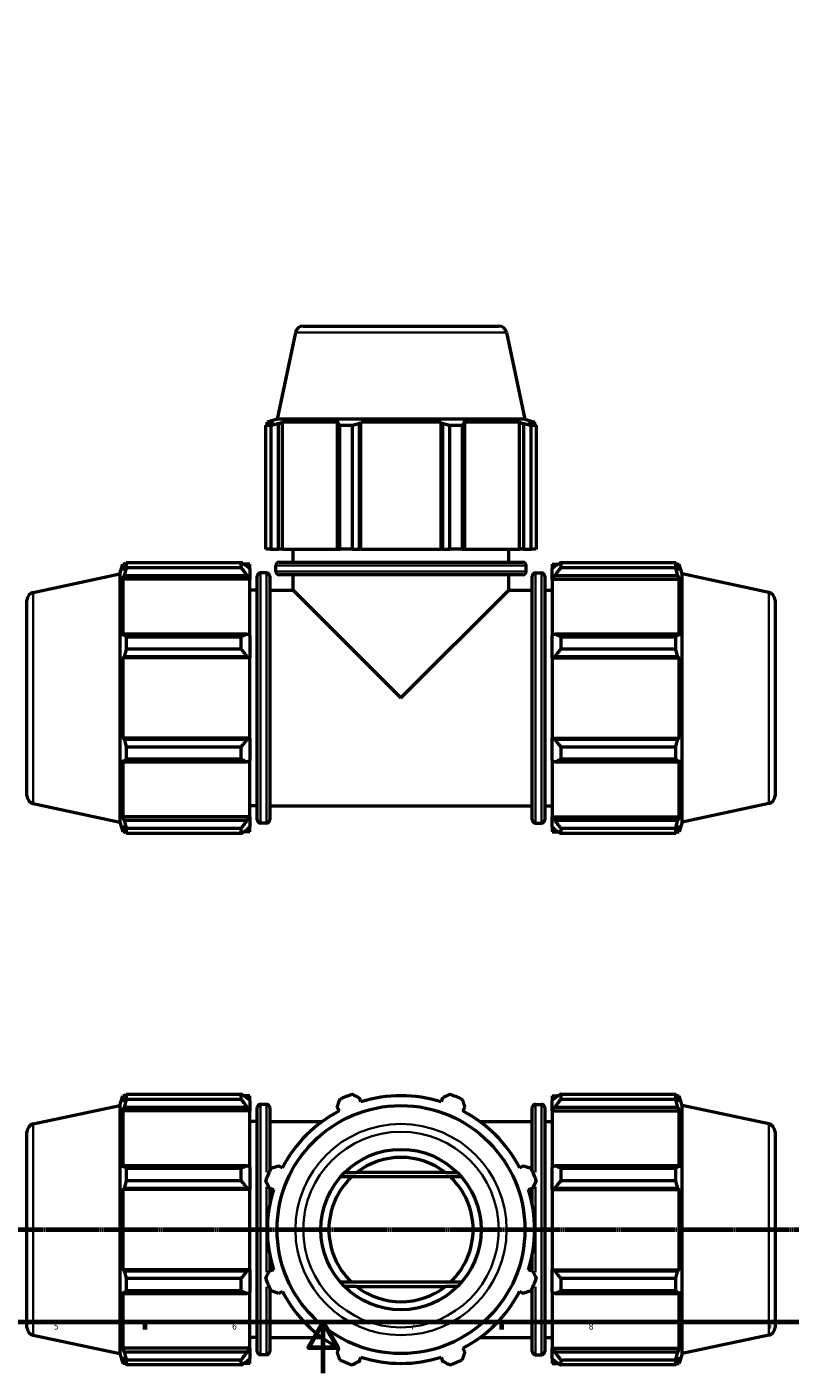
# Model space of a CAD drawing. Header units: millimetres. Extents: x 0 to 1025, y 0 to 1079.
# Tile 2 of 7: x 304 to 604, y 0 to 529. Entities that reach past the tile are written whole.
import ezdxf

# ---------------------------------------------------------------- set-up
doc = ezdxf.new("R2010")
doc.units = ezdxf.units.MM
doc.linetypes.add('CHAIN', pattern=[0.7087, 0.4724, -0.0591, 0.1181, -0.0591])
for name, color, linetype, lineweight in [('Border (ISO)', 7, 'Continuous', 70), ('Section Line (ISO)', 7, 'CHAIN', 70), ('Visible (ISO)', 7, 'Continuous', 50), ('Visible Narrow (ISO)', 7, 'Continuous', 35)]:
    doc.layers.add(name, color=color, linetype=linetype, lineweight=lineweight)
doc.styles.add('Label Text (ISO)', font='tahoma.ttf')
doc.styles.add('Note Text (ISO)', font='tahoma.ttf')

# ---------------------------------------------------------------- blocks, each defined once
blk = doc.blocks.new('Borders Default Border')
at = {"layer": 'Border (ISO)'}
for p, q in [((350.42, 20), (350.42, 17.1)), ((490.58, 20), (490.58, 17.1)), ((560.67, 20), (560.67, 17.1))]:
    blk.add_line(p, q, dxfattribs=at)
at = {"layer": 'Border (ISO)', "flags": 128}
for points in [[(20, 20), (20, 574), (821, 574), (821, 20), (20, 20)], [(420.5, 0), (420.5, 20), (414.73, 10), (426.27, 10), (420.5, 20)]]:
    blk.add_lwpolyline(points, dxfattribs=at)
at = {"layer": 'Border (ISO)', "color": 232, "true_color": 0xca0064, "char_height": 2.5, "attachment_point": 7, "style": 'Note Text (ISO)'}
for s, insert in [('5', (314.64, 17.05)), ('6', (384.66, 17.05)), ('7', (454.77, 17.1)), ('8', (524.81, 17.04)), ('9', (594.88, 17.05))]:
    blk.add_mtext(s, dxfattribs=dict(at, insert=insert))
blk = doc.blocks.new('2dTransSection0')
at = {"layer": 'Section Line (ISO)', "linetype": 'CHAIN'}
blk.add_line((200.83, 56.35), (737.42, 56.35), dxfattribs=at)
at = {"layer": 'Section Line (ISO)', "linetype": 'Continuous', "lineweight": 140}
for p, q in [((200.83, 56.35), (211.66, 56.35)), ((726.59, 56.35), (737.42, 56.35))]:
    blk.add_line(p, q, dxfattribs=at)
at = {"layer": 'Section Line (ISO)', "linetype": 'Continuous'}
for p, q in [((206.24, 56.35), (205.74, 53.85)), ((205.74, 53.85), (206.74, 53.85)), ((206.24, 53.85), (206.24, 56.35)), ((206.74, 53.85), (206.24, 56.35)), ((206.24, 48.98), (206.24, 53.85)), ((732, 56.35), (731.5, 53.85)), ((731.5, 53.85), (732.5, 53.85)), ((732, 53.85), (732, 56.35)), ((732.5, 53.85), (732, 56.35)), ((732, 48.98), (732, 53.85))]:
    blk.add_line(p, q, dxfattribs=at)
at = {"layer": 'Section Line (ISO)', "linetype": 'Continuous', "flags": 128}
for points in [[(206.74, 53.85), (206.24, 56.35), (205.74, 53.85), (206.74, 53.85)], [(732.5, 53.85), (732, 56.35), (731.5, 53.85), (732.5, 53.85)]]:
    blk.add_lwpolyline(points, dxfattribs=at)
at = {"layer": 'Section Line (ISO)'}
for points in [[(206.74, 53.85), (206.24, 56.35), (205.74, 53.85), (206.74, 53.85)], [(732.5, 53.85), (732, 56.35), (731.5, 53.85), (732.5, 53.85)]]:
    blk.add_solid(points, dxfattribs=at)
at = {"layer": 'Section Line (ISO)', "char_height": 3.5, "attachment_point": 7, "style": 'Label Text (ISO)'}
for insert in [(205.17, 44.35), (730.94, 44.35)]:
    blk.add_mtext('B', dxfattribs=dict(at, insert=insert))

msp = doc.modelspace()

# ---------------------------------------------------------------- linework, layer by layer
at = {"layer": 'Visible (ISO)'}
for p, q in [((409.5509, 408.6031), (402.3229, 374.5982)), ((412.632, 411.0982), (489.4304, 411.0982)), ((492.5116, 408.6031), (499.7395, 374.5982)), ((399.9119, 372.0665), (397.8688, 372.0665)), ((397.8688, 323.4982), (397.8688, 372.0665)), ((402.3229, 374.5982), (398.4862, 373.3516)), ((400.9182, 373.3516), (398.4862, 373.3516)), ((398.4862, 372.3864), (398.4862, 373.3516)), ((400.9182, 373.3516), (399.3016, 372.8008)), ((399.9119, 372.0665), (399.9119, 323.4982)), ((499.7395, 374.5982), (402.3229, 374.5982)), ((402.9198, 372.8008), (404.4232, 373.3516)), ((402.9198, 323.4982), (402.9198, 372.8008)), ((404.4232, 323.4982), (404.4232, 373.3516)), ((426.7686, 373.3516), (404.4232, 373.3516)), ((426.7686, 373.3516), (425.986, 372.8008)), ((425.986, 372.8008), (425.986, 323.4982)), ((431.9, 372.0665), (426.9675, 372.0665)), ((426.9675, 323.4982), (426.9675, 372.0665)), ((431.9, 372.0665), (431.9, 323.4982)), ((434.7209, 372.8008), (435.2306, 373.3516)), ((434.7209, 323.4982), (434.7209, 372.8008)), ((435.2306, 323.4982), (435.2306, 373.3516)), ((466.8318, 373.3516), (435.2306, 373.3516)), ((466.8318, 323.4982), (466.8318, 373.3516)), ((466.8318, 373.3516), (467.3415, 372.8008)), ((467.3415, 372.8008), (467.3415, 323.4982)), ((475.0949, 372.0665), (470.1625, 372.0665)), ((470.1625, 323.4982), (470.1625, 372.0665)), ((475.0949, 372.0665), (475.0949, 323.4982)), ((476.0765, 372.8008), (475.2938, 373.3516)), ((497.6392, 373.3516), (475.2938, 373.3516)), ((476.0765, 323.4982), (476.0765, 372.8008)), ((497.6392, 323.4982), (497.6392, 373.3516)), ((497.6392, 373.3516), (499.1427, 372.8008)), ((499.1427, 372.8008), (499.1427, 323.4982)), ((499.7395, 374.5982), (503.5762, 373.3516)), ((502.7608, 372.8008), (501.1443, 373.3516)), ((503.5762, 373.3516), (501.1443, 373.3516)), ((504.1937, 372.0665), (502.1506, 372.0665)), ((502.1506, 323.4982), (502.1506, 372.0665)), ((503.5762, 372.3864), (503.5762, 373.3516)), ((504.1937, 372.0665), (504.1937, 323.4982)), ((399.9119, 323.4982), (397.8688, 323.4982)), ((399.9119, 323.4982), (402.9198, 323.4982)), ((404.4232, 323.4982), (402.9198, 323.4982)), ((404.4232, 323.4982), (425.986, 323.4982)), ((408.6562, 318.3648), (408.6562, 323.4982)), ((425.986, 323.4982), (426.9675, 323.4982)), ((431.9, 323.4982), (426.9675, 323.4982)), ((431.9, 323.4982), (434.7209, 323.4982)), ((435.2306, 323.4982), (434.7209, 323.4982)), ((435.2306, 323.4982), (466.8318, 323.4982)), ((467.3415, 323.4982), (466.8318, 323.4982)), ((467.3415, 323.4982), (470.1625, 323.4982)), ((475.0949, 323.4982), (470.1625, 323.4982)), ((475.0949, 323.4982), (476.0765, 323.4982)), ((476.0765, 323.4982), (497.6392, 323.4982)), ((493.4062, 318.3648), (493.4062, 323.4982)), ((499.1427, 323.4982), (497.6392, 323.4982)), ((499.1427, 323.4982), (502.1506, 323.4982)), ((504.1937, 323.4982), (502.1506, 323.4982)), ((340.5312, 313.8065), (341.7778, 317.6432)), ((341.7778, 317.6432), (341.7778, 315.2112)), ((342.7429, 317.6432), (341.7778, 317.6432)), ((343.0629, 318.2606), (388.2412, 318.2606)), ((343.0629, 318.2606), (343.0629, 316.2175)), ((388.2412, 316.2175), (388.2412, 318.2606)), ((391.6312, 317.6432), (389.2259, 317.6432)), ((391.6312, 315.7501), (391.6312, 317.6432)), ((403.1362, 318.3648), (498.9262, 318.3648)), ((510.4312, 317.6432), (510.4312, 315.7501)), ((510.4312, 317.6432), (512.8365, 317.6432)), ((513.8212, 318.2606), (513.8212, 316.2175)), ((513.8212, 318.2606), (558.9995, 318.2606)), ((558.9995, 316.2175), (558.9995, 318.2606)), ((559.3195, 317.6432), (560.2846, 317.6432)), ((560.2846, 315.2112), (560.2846, 317.6432)), ((561.5312, 313.8065), (560.2846, 317.6432)), ((306.5263, 306.5785), (340.5312, 313.8065)), ((340.5312, 313.8065), (340.5312, 216.3899)), ((342.3286, 316.8278), (341.7778, 315.2112)), ((341.7778, 311.7062), (342.3286, 313.2096)), ((342.3286, 313.2096), (390.5012, 313.2096)), ((388.2412, 316.2175), (343.0629, 316.2175)), ((391.6312, 315.7501), (390.5012, 316.8278)), ((390.5012, 313.2096), (391.6312, 312.2073)), ((391.6312, 315.7501), (391.6312, 312.2073)), ((391.6312, 312.2073), (391.6312, 311.7062)), ((394.5646, 217.2032), (394.5646, 312.9932)), ((398.1712, 314.2532), (395.8246, 314.2532)), ((399.4312, 312.9932), (399.4312, 217.2032)), ((401.8762, 314.7582), (401.8762, 317.1048)), ((498.9262, 313.4982), (403.1362, 313.4982)), ((408.6562, 307.4732), (408.6562, 313.4982)), ((493.4062, 307.4732), (493.4062, 313.4982)), ((500.1862, 314.7582), (500.1862, 317.1048)), ((502.6312, 217.2032), (502.6312, 312.9932)), ((503.8912, 314.2532), (506.2379, 314.2532)), ((507.4979, 312.9932), (507.4979, 217.2032)), ((511.5612, 316.8278), (510.4312, 315.7501)), ((510.4312, 312.2073), (510.4312, 315.7501)), ((510.4312, 312.2073), (511.5612, 313.2096)), ((510.4312, 311.7062), (510.4312, 312.2073)), ((511.5612, 313.2096), (559.7339, 313.2096)), ((558.9995, 316.2175), (513.8212, 316.2175)), ((560.2846, 315.2112), (559.7339, 316.8278)), ((559.7339, 313.2096), (560.2846, 311.7062)), ((561.5312, 216.3899), (561.5312, 313.8065)), ((595.5361, 306.5785), (561.5312, 313.8065)), ((341.7778, 311.7062), (341.7778, 289.3607)), ((391.6312, 311.7062), (341.7778, 311.7062)), ((391.6312, 289.6216), (391.6312, 311.7062)), ((394.5646, 307.4732), (391.6312, 307.4732)), ((399.4312, 307.4732), (408.6562, 307.4732)), ((408.6562, 307.4732), (451.0312, 265.0982)), ((451.0312, 265.0982), (493.4062, 307.4732)), ((493.4062, 307.4732), (502.6312, 307.4732)), ((507.4979, 307.4732), (510.4312, 307.4732)), ((510.4312, 311.7062), (510.4312, 289.6216)), ((510.4312, 311.7062), (560.2846, 311.7062)), ((560.2846, 289.3607), (560.2846, 311.7062)), ((304.0312, 226.699), (304.0312, 303.4973)), ((598.0312, 303.4973), (598.0312, 226.699)), ((342.3286, 290.1434), (341.7778, 289.3607)), ((390.5012, 290.1434), (342.3286, 290.1434)), ((343.0629, 289.1619), (388.2412, 289.1619)), ((343.0629, 289.1619), (343.0629, 284.2294)), ((388.2412, 284.2294), (388.2412, 289.1619)), ((391.6312, 289.6216), (390.5012, 290.1434)), ((391.6312, 289.6216), (391.6312, 281.0687)), ((511.5612, 290.1434), (510.4312, 289.6216)), ((510.4312, 281.0687), (510.4312, 289.6216)), ((559.7339, 290.1434), (511.5612, 290.1434)), ((513.8212, 289.1619), (513.8212, 284.2294)), ((513.8212, 289.1619), (558.9995, 289.1619)), ((558.9995, 284.2294), (558.9995, 289.1619)), ((560.2846, 289.3607), (559.7339, 290.1434)), ((341.7778, 280.8988), (342.3286, 281.4085)), ((341.7778, 280.8988), (341.7778, 249.2976)), ((391.6312, 280.8988), (341.7778, 280.8988)), ((342.3286, 281.4085), (390.5012, 281.4085)), ((388.2412, 284.2294), (343.0629, 284.2294)), ((390.5012, 281.4085), (391.6312, 281.0687)), ((391.6312, 281.0687), (391.6312, 280.8988)), ((391.6312, 249.2976), (391.6312, 280.8988)), ((510.4312, 281.0687), (511.5612, 281.4085)), ((510.4312, 280.8988), (510.4312, 281.0687)), ((510.4312, 280.8988), (510.4312, 249.2976)), ((510.4312, 280.8988), (560.2846, 280.8988)), ((511.5612, 281.4085), (559.7339, 281.4085)), ((558.9995, 284.2294), (513.8212, 284.2294)), ((559.7339, 281.4085), (560.2846, 280.8988)), ((560.2846, 249.2976), (560.2846, 280.8988)), ((342.3286, 248.7879), (341.7778, 249.2976)), ((391.6312, 249.2976), (341.7778, 249.2976)), ((390.5012, 248.7879), (342.3286, 248.7879)), ((391.6312, 249.1277), (390.5012, 248.7879)), ((391.6312, 249.2976), (391.6312, 249.1277)), ((391.6312, 249.1277), (391.6312, 240.5747)), ((510.4312, 249.1277), (510.4312, 249.2976)), ((510.4312, 249.2976), (560.2846, 249.2976)), ((511.5612, 248.7879), (510.4312, 249.1277)), ((510.4312, 240.5747), (510.4312, 249.1277)), ((559.7339, 248.7879), (511.5612, 248.7879)), ((560.2846, 249.2976), (559.7339, 248.7879)), ((343.0629, 245.9669), (388.2412, 245.9669)), ((343.0629, 245.9669), (343.0629, 241.0345)), ((388.2412, 241.0345), (388.2412, 245.9669)), ((513.8212, 245.9669), (513.8212, 241.0345)), ((513.8212, 245.9669), (558.9995, 245.9669)), ((558.9995, 241.0345), (558.9995, 245.9669)), ((341.7778, 240.8356), (341.7778, 218.4902)), ((341.7778, 240.8356), (342.3286, 240.0529)), ((342.3286, 240.0529), (390.5012, 240.0529)), ((388.2412, 241.0345), (343.0629, 241.0345)), ((390.5012, 240.0529), (391.6312, 240.5747)), ((391.6312, 218.4902), (391.6312, 240.5747)), ((510.4312, 240.5747), (511.5612, 240.0529)), ((510.4312, 240.5747), (510.4312, 218.4902)), ((511.5612, 240.0529), (559.7339, 240.0529)), ((558.9995, 241.0345), (513.8212, 241.0345)), ((559.7339, 240.0529), (560.2846, 240.8356)), ((560.2846, 218.4902), (560.2846, 240.8356)), ((306.5263, 223.6178), (340.5312, 216.3899)), ((394.5646, 222.7232), (391.6312, 222.7232)), ((399.4312, 222.7232), (502.6312, 222.7232)), ((507.4979, 222.7232), (510.4312, 222.7232)), ((595.5361, 223.6178), (561.5312, 216.3899)), ((342.3286, 216.9867), (341.7778, 218.4902)), ((391.6312, 218.4902), (341.7778, 218.4902)), ((390.5012, 216.9867), (342.3286, 216.9867)), ((391.6312, 217.989), (390.5012, 216.9867)), ((391.6312, 218.4902), (391.6312, 217.989)), ((391.6312, 217.989), (391.6312, 214.4463)), ((510.4312, 217.989), (510.4312, 218.4902)), ((510.4312, 218.4902), (560.2846, 218.4902)), ((510.4312, 214.4463), (510.4312, 217.989)), ((511.5612, 216.9867), (510.4312, 217.989)), ((559.7339, 216.9867), (511.5612, 216.9867)), ((560.2846, 218.4902), (559.7339, 216.9867)), ((340.5312, 216.3899), (341.7778, 212.5532)), ((341.7778, 214.9851), (341.7778, 212.5532)), ((341.7778, 214.9851), (342.3286, 213.3686)), ((342.7429, 212.5532), (341.7778, 212.5532)), ((343.0629, 213.9788), (388.2412, 213.9788)), ((343.0629, 213.9788), (343.0629, 211.9357)), ((388.2412, 211.9357), (343.0629, 211.9357)), ((388.2412, 211.9357), (388.2412, 213.9788)), ((391.6312, 212.5532), (389.2259, 212.5532)), ((390.5012, 213.3686), (391.6312, 214.4463)), ((391.6312, 212.5532), (391.6312, 214.4463)), ((398.1712, 215.9432), (395.8246, 215.9432)), ((503.8912, 215.9432), (506.2379, 215.9432)), ((510.4312, 214.4463), (511.5612, 213.3686)), ((510.4312, 214.4463), (510.4312, 212.5532)), ((510.4312, 212.5532), (512.8365, 212.5532)), ((513.8212, 213.9788), (513.8212, 211.9357)), ((513.8212, 213.9788), (558.9995, 213.9788)), ((558.9995, 211.9357), (513.8212, 211.9357)), ((558.9995, 211.9357), (558.9995, 213.9788)), ((559.3195, 212.5532), (560.2846, 212.5532)), ((559.7339, 213.3686), (560.2846, 214.9851)), ((561.5312, 216.3899), (560.2846, 212.5532)), ((560.2846, 212.5532), (560.2846, 214.9851)), ((340.5312, 105.0579), (341.7778, 108.8946)), ((341.7778, 108.8946), (341.7778, 106.4627)), ((342.7429, 108.8946), (341.7778, 108.8946)), ((342.3286, 108.0792), (341.7778, 106.4627)), ((343.0629, 109.5121), (388.2412, 109.5121)), ((343.0629, 109.5121), (343.0629, 107.469)), ((388.2412, 107.469), (343.0629, 107.469)), ((388.2412, 107.469), (388.2412, 109.5121)), ((391.6312, 108.8946), (389.2259, 108.8946)), ((391.6312, 107.0015), (390.5012, 108.0792)), ((391.6312, 107.0015), (391.6312, 108.8946)), ((391.6312, 107.0015), (391.6312, 103.4588)), ((435.2306, 106.4627), (434.7209, 108.0792)), ((467.3415, 108.0792), (466.8318, 106.4627)), ((510.4312, 108.8946), (510.4312, 107.0015)), ((510.4312, 108.8946), (512.8365, 108.8946)), ((511.5612, 108.0792), (510.4312, 107.0015)), ((510.4312, 103.4588), (510.4312, 107.0015)), ((513.8212, 109.5121), (513.8212, 107.469)), ((513.8212, 109.5121), (558.9995, 109.5121)), ((558.9995, 107.469), (513.8212, 107.469)), ((558.9995, 107.469), (558.9995, 109.5121)), ((559.3195, 108.8946), (560.2846, 108.8946)), ((560.2846, 106.4627), (559.7339, 108.0792)), ((560.2846, 106.4627), (560.2846, 108.8946)), ((561.5312, 105.0579), (560.2846, 108.8946)), ((306.5263, 97.83), (340.5312, 105.0579)), ((340.5312, 105.0579), (340.5312, 7.6413)), ((341.7778, 102.9576), (342.3286, 104.4611)), ((341.7778, 102.9576), (341.7778, 80.6122)), ((391.6312, 102.9576), (341.7778, 102.9576)), ((342.3286, 104.4611), (390.5012, 104.4611)), ((390.5012, 104.4611), (391.6312, 103.4588)), ((391.6312, 103.4588), (391.6312, 102.9576)), ((391.6312, 80.8731), (391.6312, 102.9576)), ((394.5646, 8.4546), (394.5646, 104.2446)), ((398.1712, 105.5046), (395.8246, 105.5046)), ((399.4312, 104.2446), (399.4312, 79.3646)), ((425.986, 104.4611), (426.7686, 102.9576)), ((475.2938, 102.9576), (476.0765, 104.4611)), ((502.6312, 79.3646), (502.6312, 104.2446)), ((503.8912, 105.5046), (506.2379, 105.5046)), ((507.4979, 104.2446), (507.4979, 8.4546)), ((510.4312, 103.4588), (511.5612, 104.4611)), ((510.4312, 102.9576), (510.4312, 103.4588)), ((510.4312, 102.9576), (510.4312, 80.8731)), ((510.4312, 102.9576), (560.2846, 102.9576)), ((511.5612, 104.4611), (559.7339, 104.4611)), ((559.7339, 104.4611), (560.2846, 102.9576)), ((560.2846, 80.6122), (560.2846, 102.9576)), ((561.5312, 7.6413), (561.5312, 105.0579)), ((595.5361, 97.83), (561.5312, 105.0579)), ((394.5646, 98.7246), (391.6312, 98.7246)), ((399.4312, 98.7246), (419.9614, 98.7246)), ((482.1011, 98.7246), (502.6312, 98.7246)), ((507.4979, 98.7246), (510.4312, 98.7246)), ((304.0312, 17.9505), (304.0312, 94.7488)), ((598.0312, 94.7488), (598.0312, 17.9505)), ((342.3286, 81.3949), (341.7778, 80.6122)), ((390.5012, 81.3949), (342.3286, 81.3949)), ((343.0629, 80.4133), (388.2412, 80.4133)), ((343.0629, 80.4133), (343.0629, 75.4809)), ((388.2412, 75.4809), (388.2412, 80.4133)), ((391.6312, 80.8731), (390.5012, 81.3949)), ((391.6312, 80.8731), (391.6312, 72.3201)), ((404.4232, 80.6122), (402.9198, 81.3949)), ((499.1427, 81.3949), (497.6392, 80.6122)), ((511.5612, 81.3949), (510.4312, 80.8731)), ((510.4312, 72.3201), (510.4312, 80.8731)), ((559.7339, 81.3949), (511.5612, 81.3949)), ((513.8212, 80.4133), (513.8212, 75.4809)), ((513.8212, 80.4133), (558.9995, 80.4133)), ((558.9995, 75.4809), (558.9995, 80.4133)), ((560.2846, 80.6122), (559.7339, 81.3949)), ((388.2412, 75.4809), (343.0629, 75.4809)), ((474.8138, 77.0049), (427.2487, 77.0049)), ((428.8364, 78.7023), (433.5933, 78.7023)), ((468.4692, 78.7023), (433.5933, 78.7023)), ((468.4692, 78.7023), (473.226, 78.7023)), ((558.9995, 75.4809), (513.8212, 75.4809)), ((341.7778, 72.1502), (342.3286, 72.6599)), ((341.7778, 72.1502), (341.7778, 40.549)), ((391.6312, 72.1502), (341.7778, 72.1502)), ((342.3286, 72.6599), (390.5012, 72.6599)), ((390.5012, 72.6599), (391.6312, 72.3201)), ((391.6312, 72.3201), (391.6312, 72.1502)), ((391.6312, 40.549), (391.6312, 72.1502)), ((399.3016, 72.6599), (400.9182, 72.1502)), ((399.4312, 72.6191), (399.4312, 66.2702)), ((501.1443, 72.1502), (502.7608, 72.6599)), ((502.6312, 66.2702), (502.6312, 72.6191)), ((510.4312, 72.3201), (511.5612, 72.6599)), ((510.4312, 72.1502), (510.4312, 72.3201)), ((510.4312, 72.1502), (510.4312, 40.549)), ((510.4312, 72.1502), (560.2846, 72.1502)), ((511.5612, 72.6599), (559.7339, 72.6599)), ((559.7339, 72.6599), (560.2846, 72.1502)), ((560.2846, 40.549), (560.2846, 72.1502)), ((399.4312, 46.4291), (399.4312, 40.0802)), ((502.6312, 40.0802), (502.6312, 46.4291)), ((342.3286, 40.0394), (341.7778, 40.549)), ((391.6312, 40.549), (341.7778, 40.549)), ((390.5012, 40.0394), (342.3286, 40.0394)), ((343.0629, 37.2184), (388.2412, 37.2184)), ((343.0629, 37.2184), (343.0629, 32.286)), ((388.2412, 32.286), (388.2412, 37.2184)), ((391.6312, 40.3792), (390.5012, 40.0394)), ((391.6312, 40.549), (391.6312, 40.3792)), ((391.6312, 40.3792), (391.6312, 31.8262)), ((400.9182, 40.549), (399.3016, 40.0394)), ((502.7608, 40.0394), (501.1443, 40.549)), ((510.4312, 40.3792), (510.4312, 40.549)), ((510.4312, 40.549), (560.2846, 40.549)), ((510.4312, 31.8262), (510.4312, 40.3792)), ((511.5612, 40.0394), (510.4312, 40.3792)), ((559.7339, 40.0394), (511.5612, 40.0394)), ((513.8212, 37.2184), (513.8212, 32.286)), ((513.8212, 37.2184), (558.9995, 37.2184)), ((558.9995, 32.286), (558.9995, 37.2184)), ((560.2846, 40.549), (559.7339, 40.0394)), ((341.7778, 32.0871), (341.7778, 9.7417)), ((341.7778, 32.0871), (342.3286, 31.3044)), ((388.2412, 32.286), (343.0629, 32.286)), ((390.5012, 31.3044), (391.6312, 31.8262)), ((391.6312, 9.7417), (391.6312, 31.8262)), ((399.4312, 33.3346), (399.4312, 8.4546)), ((402.9198, 31.3044), (404.4232, 32.0871)), ((474.8138, 35.6944), (427.2487, 35.6944)), ((433.5933, 33.997), (428.8364, 33.997)), ((433.5933, 33.997), (468.4692, 33.997)), ((473.226, 33.997), (468.4692, 33.997)), ((497.6392, 32.0871), (499.1427, 31.3044)), ((502.6312, 8.4546), (502.6312, 33.3346)), ((510.4312, 31.8262), (510.4312, 9.7417)), ((510.4312, 31.8262), (511.5612, 31.3044)), ((558.9995, 32.286), (513.8212, 32.286)), ((559.7339, 31.3044), (560.2846, 32.0871)), ((560.2846, 9.7417), (560.2846, 32.0871)), ((342.3286, 31.3044), (390.5012, 31.3044)), ((511.5612, 31.3044), (559.7339, 31.3044)), ((306.5263, 14.8693), (340.5312, 7.6413)), ((394.5646, 13.9746), (391.6312, 13.9746)), ((399.4312, 13.9746), (419.9614, 13.9746)), ((482.1011, 13.9746), (502.6312, 13.9746)), ((507.4979, 13.9746), (510.4312, 13.9746)), ((595.5361, 14.8693), (561.5312, 7.6413)), ((340.5312, 7.6413), (341.7778, 3.8046)), ((342.3286, 8.2382), (341.7778, 9.7417)), ((391.6312, 9.7417), (341.7778, 9.7417)), ((341.7778, 6.2366), (341.7778, 3.8046)), ((341.7778, 6.2366), (342.3286, 4.62)), ((390.5012, 8.2382), (342.3286, 8.2382)), ((391.6312, 9.2405), (390.5012, 8.2382)), ((390.5012, 4.62), (391.6312, 5.6977)), ((391.6312, 9.7417), (391.6312, 9.2405)), ((391.6312, 9.2405), (391.6312, 5.6977)), ((391.6312, 3.8046), (391.6312, 5.6977)), ((398.1712, 7.1946), (395.8246, 7.1946)), ((426.7686, 9.7417), (425.986, 8.2382)), ((434.7209, 4.62), (435.2306, 6.2366)), ((466.8318, 6.2366), (467.3415, 4.62)), ((476.0765, 8.2382), (475.2938, 9.7417)), ((503.8912, 7.1946), (506.2379, 7.1946)), ((510.4312, 9.2405), (510.4312, 9.7417)), ((510.4312, 9.7417), (560.2846, 9.7417)), ((510.4312, 5.6977), (510.4312, 9.2405)), ((511.5612, 8.2382), (510.4312, 9.2405)), ((510.4312, 5.6977), (510.4312, 3.8046)), ((510.4312, 5.6977), (511.5612, 4.62)), ((559.7339, 8.2382), (511.5612, 8.2382)), ((560.2846, 9.7417), (559.7339, 8.2382)), ((559.7339, 4.62), (560.2846, 6.2366)), ((561.5312, 7.6413), (560.2846, 3.8046)), ((560.2846, 3.8046), (560.2846, 6.2366)), ((342.7429, 3.8046), (341.7778, 3.8046)), ((343.0629, 5.2303), (388.2412, 5.2303)), ((343.0629, 5.2303), (343.0629, 3.1872)), ((388.2412, 3.1872), (343.0629, 3.1872)), ((388.2412, 3.1872), (388.2412, 5.2303)), ((391.6312, 3.8046), (389.2259, 3.8046)), ((510.4312, 3.8046), (512.8365, 3.8046)), ((513.8212, 5.2303), (513.8212, 3.1872)), ((513.8212, 5.2303), (558.9995, 5.2303)), ((558.9995, 3.1872), (513.8212, 3.1872)), ((558.9995, 3.1872), (558.9995, 5.2303)), ((559.3195, 3.8046), (560.2846, 3.8046))]:
    msp.add_line(p, q, dxfattribs=at)
for radius in [48.7083, 31.5]:
    msp.add_circle((451.0312, 56.3496), radius, dxfattribs=at)
for centre, radius, start, end in [((412.632, 407.9482), 3.15, 90, 168), ((489.4304, 407.9482), 3.15, 12, 90), ((403.1362, 317.1048), 1.26, 90, 180), ((498.9262, 317.1048), 1.26, 0, 90), ((395.8246, 312.9932), 1.26, 90, 180), ((398.1712, 312.9932), 1.26, 0, 90), ((403.1362, 314.7582), 1.26, 180, 270), ((498.9262, 314.7582), 1.26, 270, 0), ((503.8912, 312.9932), 1.26, 90, 180), ((506.2379, 312.9932), 1.26, 0, 90), ((307.1812, 303.4973), 3.15, 102, 180), ((594.8812, 303.4973), 3.15, 0, 78), ((307.1812, 226.699), 3.15, 180, 258), ((594.8812, 226.699), 3.15, 282, 0), ((395.8246, 217.2032), 1.26, 180, 270), ((398.1712, 217.2032), 1.26, 270, 0), ((503.8912, 217.2032), 1.26, 180, 270), ((506.2379, 217.2032), 1.26, 270, 0), ((451.0312, 56.3496), 56.5, 109.791984, 115.208016), ((451.0312, 56.3496), 52.545, 72.5, 107.5), ((451.0312, 56.3496), 56.5, 64.791984, 70.208016), ((395.8246, 104.2446), 1.26, 90, 180), ((398.1712, 104.2446), 1.26, 0, 90), ((451.0312, 56.3496), 52.545, 117.5, 152.5), ((451.0312, 56.3496), 52.545, 27.5, 62.5), ((503.8912, 104.2446), 1.26, 90, 180), ((506.2379, 104.2446), 1.26, 0, 90), ((307.1812, 94.7488), 3.15, 102, 180), ((594.8812, 94.7488), 3.15, 0, 78), ((451.0312, 56.3496), 28.35, 52.041176, 127.958824), ((451.0312, 56.3496), 56.5, 154.791984, 160.208016), ((451.0312, 56.3496), 56.5, 19.791984, 25.208016), ((451.0312, 56.3496), 28.35, 133.232406, 226.767594), ((451.0312, 56.3496), 28.35, 313.232406, 46.767594), ((451.0312, 56.3496), 52.545, 162.5, 197.5), ((451.0312, 56.3496), 52.545, 342.5, 17.5), ((451.0312, 56.3496), 56.5, 199.791984, 205.208016), ((451.0312, 56.3496), 56.5, 334.791984, 340.208016), ((451.0312, 56.3496), 52.545, 207.5, 242.5), ((451.0312, 56.3496), 28.35, 232.041176, 307.958824), ((451.0312, 56.3496), 52.545, 297.5, 332.5), ((307.1812, 17.9505), 3.15, 180, 258), ((594.8812, 17.9505), 3.15, 282, 0), ((395.8246, 8.4546), 1.26, 180, 270), ((398.1712, 8.4546), 1.26, 270, 0), ((451.0312, 56.3496), 52.545, 252.5, 287.5), ((503.8912, 8.4546), 1.26, 180, 270), ((506.2379, 8.4546), 1.26, 270, 0), ((451.0312, 56.3496), 56.5, 244.791984, 250.208016), ((451.0312, 56.3496), 56.5, 289.791984, 295.208016)]:
    msp.add_arc(centre, radius, start, end, dxfattribs=at)
for points, weights in [([(397.8688, 372.0665), (398.5998, 372.4483), (399.3016, 372.8008)], [1, 1.00158253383, 1.00234865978]), ([(402.9198, 372.8008), (401.4465, 372.4483), (399.9119, 372.0665)], [1.00234865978, 1.00158253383, 1]), ([(426.9675, 372.0665), (426.4667, 372.4483), (425.986, 372.8008)], [1, 1.00158253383, 1.00234865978]), ([(434.7209, 372.8008), (433.3392, 372.4483), (431.9, 372.0665)], [1.00234865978, 1.00158253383, 1]), ([(470.1625, 372.0665), (468.7232, 372.4483), (467.3415, 372.8008)], [1, 1.00158253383, 1.00234865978]), ([(476.0765, 372.8008), (475.5957, 372.4483), (475.0949, 372.0665)], [1.00234865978, 1.00158253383, 1]), ([(502.1506, 372.0665), (500.6159, 372.4483), (499.1427, 372.8008)], [1, 1.00158253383, 1.00234865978]), ([(502.7608, 372.8008), (503.4626, 372.4483), (504.1937, 372.0665)], [1.00234865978, 1.00158253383, 1]), ([(342.3286, 316.8278), (342.681, 317.5296), (343.0629, 318.2606)], [1.00234865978, 1.00158253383, 1]), ([(390.5012, 316.8278), (389.4164, 317.5296), (388.2412, 318.2606)], [1.0057290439, 1.01094152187, 1.01535147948]), ([(513.8212, 318.2606), (512.646, 317.5296), (511.5612, 316.8278)], [1.01535147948, 1.01094152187, 1.0057290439]), ([(558.9995, 318.2606), (559.3814, 317.5296), (559.7339, 316.8278)], [1, 1.00158253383, 1.00234865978]), ([(343.0629, 316.2175), (342.681, 314.6829), (342.3286, 313.2096)], [1, 1.00158253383, 1.00234865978]), ([(388.2412, 316.2175), (389.4164, 314.6829), (390.5012, 313.2096)], [1.01535147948, 1.01094152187, 1.0057290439]), ([(511.5612, 313.2096), (512.646, 314.6829), (513.8212, 316.2175)], [1.0057290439, 1.01094152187, 1.01535147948]), ([(559.7339, 313.2096), (559.3814, 314.6829), (558.9995, 316.2175)], [1.00234865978, 1.00158253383, 1]), ([(342.3286, 290.1434), (342.681, 289.6626), (343.0629, 289.1619)], [1.00234865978, 1.00158253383, 1]), ([(390.5012, 290.1434), (389.4164, 289.6626), (388.2412, 289.1619)], [1.0057290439, 1.01094152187, 1.01535147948]), ([(513.8212, 289.1619), (512.646, 289.6626), (511.5612, 290.1434)], [1.01535147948, 1.01094152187, 1.0057290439]), ([(558.9995, 289.1619), (559.3814, 289.6626), (559.7339, 290.1434)], [1, 1.00158253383, 1.00234865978]), ([(343.0629, 284.2294), (342.681, 282.7902), (342.3286, 281.4085)], [1, 1.00158253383, 1.00234865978]), ([(388.2412, 284.2294), (389.4164, 282.7902), (390.5012, 281.4085)], [1.01535147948, 1.01094152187, 1.0057290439]), ([(511.5612, 281.4085), (512.646, 282.7902), (513.8212, 284.2294)], [1.0057290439, 1.01094152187, 1.01535147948]), ([(559.7339, 281.4085), (559.3814, 282.7902), (558.9995, 284.2294)], [1.00234865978, 1.00158253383, 1]), ([(342.3286, 248.7879), (342.681, 247.4062), (343.0629, 245.9669)], [1.00234865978, 1.00158253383, 1]), ([(390.5012, 248.7879), (389.4164, 247.4062), (388.2412, 245.9669)], [1.0057290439, 1.01094152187, 1.01535147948]), ([(513.8212, 245.9669), (512.646, 247.4062), (511.5612, 248.7879)], [1.01535147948, 1.01094152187, 1.0057290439]), ([(558.9995, 245.9669), (559.3814, 247.4062), (559.7339, 248.7879)], [1, 1.00158253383, 1.00234865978]), ([(343.0629, 241.0345), (342.681, 240.5337), (342.3286, 240.0529)], [1, 1.00158253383, 1.00234865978]), ([(388.2412, 241.0345), (389.4164, 240.5337), (390.5012, 240.0529)], [1.01535147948, 1.01094152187, 1.0057290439]), ([(511.5612, 240.0529), (512.646, 240.5337), (513.8212, 241.0345)], [1.0057290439, 1.01094152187, 1.01535147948]), ([(559.7339, 240.0529), (559.3814, 240.5337), (558.9995, 241.0345)], [1.00234865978, 1.00158253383, 1]), ([(342.3286, 216.9867), (342.681, 215.5134), (343.0629, 213.9788)], [1.00234865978, 1.00158253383, 1]), ([(390.5012, 216.9867), (389.4164, 215.5134), (388.2412, 213.9788)], [1.0057290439, 1.01094152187, 1.01535147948]), ([(513.8212, 213.9788), (512.646, 215.5134), (511.5612, 216.9867)], [1.01535147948, 1.01094152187, 1.0057290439]), ([(558.9995, 213.9788), (559.3814, 215.5134), (559.7339, 216.9867)], [1, 1.00158253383, 1.00234865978]), ([(343.0629, 211.9357), (342.681, 212.6668), (342.3286, 213.3686)], [1, 1.00158253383, 1.00234865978]), ([(388.2412, 211.9357), (389.4164, 212.6668), (390.5012, 213.3686)], [1.01535147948, 1.01094152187, 1.0057290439]), ([(511.5612, 213.3686), (512.646, 212.6668), (513.8212, 211.9357)], [1.0057290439, 1.01094152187, 1.01535147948]), ([(559.7339, 213.3686), (559.3814, 212.6668), (558.9995, 211.9357)], [1.00234865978, 1.00158253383, 1]), ([(342.3286, 108.0792), (342.681, 108.781), (343.0629, 109.5121)], [1.00234865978, 1.00158253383, 1]), ([(343.0629, 107.469), (342.681, 105.9344), (342.3286, 104.4611)], [1, 1.00158253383, 1.00234865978]), ([(390.5012, 108.0792), (389.4164, 108.781), (388.2412, 109.5121)], [1.0057290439, 1.01094152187, 1.01535147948]), ([(388.2412, 107.469), (389.4164, 105.9344), (390.5012, 104.4611)], [1.01535147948, 1.01094152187, 1.0057290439]), ([(425.986, 104.4611), (426.4667, 105.9344), (426.9675, 107.469)], [1.00234865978, 1.00158253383, 1]), ([(431.9, 109.5121), (433.3392, 108.781), (434.7209, 108.0792)], [1, 1.00158253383, 1.00234865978]), ([(467.3415, 108.0792), (468.7232, 108.781), (470.1625, 109.5121)], [1.00234865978, 1.00158253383, 1]), ([(475.0949, 107.469), (475.5957, 105.9344), (476.0765, 104.4611)], [1, 1.00158253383, 1.00234865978]), ([(513.8212, 109.5121), (512.646, 108.781), (511.5612, 108.0792)], [1.01535147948, 1.01094152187, 1.0057290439]), ([(511.5612, 104.4611), (512.646, 105.9344), (513.8212, 107.469)], [1.0057290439, 1.01094152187, 1.01535147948]), ([(558.9995, 109.5121), (559.3814, 108.781), (559.7339, 108.0792)], [1, 1.00158253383, 1.00234865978]), ([(559.7339, 104.4611), (559.3814, 105.9344), (558.9995, 107.469)], [1.00234865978, 1.00158253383, 1]), ([(342.3286, 81.3949), (342.681, 80.9141), (343.0629, 80.4133)], [1.00234865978, 1.00158253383, 1]), ([(390.5012, 81.3949), (389.4164, 80.9141), (388.2412, 80.4133)], [1.0057290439, 1.01094152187, 1.01535147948]), ([(399.9119, 80.4133), (401.4465, 80.9141), (402.9198, 81.3949)], [1, 1.00158253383, 1.00234865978]), ([(499.1427, 81.3949), (500.6159, 80.9141), (502.1506, 80.4133)], [1.00234865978, 1.00158253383, 1]), ([(513.8212, 80.4133), (512.646, 80.9141), (511.5612, 81.3949)], [1.01535147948, 1.01094152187, 1.0057290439]), ([(558.9995, 80.4133), (559.3814, 80.9141), (559.7339, 81.3949)], [1, 1.00158253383, 1.00234865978]), ([(343.0629, 75.4809), (342.681, 74.0416), (342.3286, 72.6599)], [1, 1.00158253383, 1.00234865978]), ([(388.2412, 75.4809), (389.4164, 74.0416), (390.5012, 72.6599)], [1.01535147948, 1.01094152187, 1.0057290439]), ([(399.3016, 72.6599), (398.5998, 74.0416), (397.8688, 75.4809)], [1.00234865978, 1.00158253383, 1]), ([(504.1937, 75.4809), (503.4626, 74.0416), (502.7608, 72.6599)], [1, 1.00158253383, 1.00234865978]), ([(511.5612, 72.6599), (512.646, 74.0416), (513.8212, 75.4809)], [1.0057290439, 1.01094152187, 1.01535147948]), ([(559.7339, 72.6599), (559.3814, 74.0416), (558.9995, 75.4809)], [1.00234865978, 1.00158253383, 1]), ([(342.3286, 40.0394), (342.681, 38.6577), (343.0629, 37.2184)], [1.00234865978, 1.00158253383, 1]), ([(390.5012, 40.0394), (389.4164, 38.6577), (388.2412, 37.2184)], [1.0057290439, 1.01094152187, 1.01535147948]), ([(397.8688, 37.2184), (398.5998, 38.6577), (399.3016, 40.0394)], [1, 1.00158253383, 1.00234865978]), ([(502.7608, 40.0394), (503.4626, 38.6577), (504.1937, 37.2184)], [1.00234865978, 1.00158253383, 1]), ([(513.8212, 37.2184), (512.646, 38.6577), (511.5612, 40.0394)], [1.01535147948, 1.01094152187, 1.0057290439]), ([(558.9995, 37.2184), (559.3814, 38.6577), (559.7339, 40.0394)], [1, 1.00158253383, 1.00234865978]), ([(343.0629, 32.286), (342.681, 31.7852), (342.3286, 31.3044)], [1, 1.00158253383, 1.00234865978]), ([(388.2412, 32.286), (389.4164, 31.7852), (390.5012, 31.3044)], [1.01535147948, 1.01094152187, 1.0057290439]), ([(402.9198, 31.3044), (401.4465, 31.7852), (399.9119, 32.286)], [1.00234865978, 1.00158253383, 1]), ([(502.1506, 32.286), (500.6159, 31.7852), (499.1427, 31.3044)], [1, 1.00158253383, 1.00234865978]), ([(511.5612, 31.3044), (512.646, 31.7852), (513.8212, 32.286)], [1.0057290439, 1.01094152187, 1.01535147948]), ([(559.7339, 31.3044), (559.3814, 31.7852), (558.9995, 32.286)], [1.00234865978, 1.00158253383, 1]), ([(342.3286, 8.2382), (342.681, 6.7649), (343.0629, 5.2303)], [1.00234865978, 1.00158253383, 1]), ([(390.5012, 8.2382), (389.4164, 6.7649), (388.2412, 5.2303)], [1.0057290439, 1.01094152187, 1.01535147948]), ([(426.9675, 5.2303), (426.4667, 6.7649), (425.986, 8.2382)], [1, 1.00158253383, 1.00234865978]), ([(476.0765, 8.2382), (475.5957, 6.7649), (475.0949, 5.2303)], [1.00234865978, 1.00158253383, 1]), ([(513.8212, 5.2303), (512.646, 6.7649), (511.5612, 8.2382)], [1.01535147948, 1.01094152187, 1.0057290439]), ([(558.9995, 5.2303), (559.3814, 6.7649), (559.7339, 8.2382)], [1, 1.00158253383, 1.00234865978]), ([(343.0629, 3.1872), (342.681, 3.9182), (342.3286, 4.62)], [1, 1.00158253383, 1.00234865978]), ([(388.2412, 3.1872), (389.4164, 3.9182), (390.5012, 4.62)], [1.01535147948, 1.01094152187, 1.0057290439]), ([(434.7209, 4.62), (433.3392, 3.9182), (431.9, 3.1872)], [1.00234865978, 1.00158253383, 1]), ([(470.1625, 3.1872), (468.7232, 3.9182), (467.3415, 4.62)], [1, 1.00158253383, 1.00234865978]), ([(511.5612, 4.62), (512.646, 3.9182), (513.8212, 3.1872)], [1.0057290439, 1.01094152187, 1.01535147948]), ([(559.7339, 4.62), (559.3814, 3.9182), (558.9995, 3.1872)], [1.00234865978, 1.00158253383, 1])]:
    msp.add_rational_spline(points, weights, degree=2, dxfattribs=at)
at = {"layer": 'Visible Narrow (ISO)'}
for p, q in [((492.0009, 408.6031), (410.0616, 408.6031)), ((395.8246, 313.648), (395.8246, 216.5483)), ((398.1712, 216.5483), (398.1712, 313.648)), ((499.581, 317.1048), (402.4814, 317.1048)), ((402.4814, 314.7582), (499.581, 314.7582)), ((503.8912, 313.648), (503.8912, 216.5483)), ((506.2379, 216.5483), (506.2379, 313.648)), ((306.5263, 306.0678), (306.5263, 224.1285)), ((595.5361, 224.1285), (595.5361, 306.0678)), ((395.8246, 104.8995), (395.8246, 7.7998)), ((398.1712, 78.8563), (398.1712, 105.423)), ((503.8912, 105.423), (503.8912, 78.8563)), ((506.2379, 7.7998), (506.2379, 104.8995)), ((306.5263, 97.3193), (306.5263, 15.38)), ((595.5361, 15.38), (595.5361, 97.3193)), ((398.1712, 39.5875), (398.1712, 73.1118)), ((503.8912, 73.1118), (503.8912, 39.5875)), ((398.1712, 7.2763), (398.1712, 33.843)), ((503.8912, 33.843), (503.8912, 7.2763))]:
    msp.add_line(p, q, dxfattribs=at)
for radius in [41.4803, 38.3992]:
    msp.add_circle((451.0312, 56.3496), radius, dxfattribs=at)

# ---------------------------------------------------------------- block references
msp.add_blockref('Borders Default Border', (0, 0))
at = {"layer": 'Section Line (ISO)'}
msp.add_blockref('2dTransSection0', (0, 0), dxfattribs=at)

doc.saveas('drawing.dxf')
